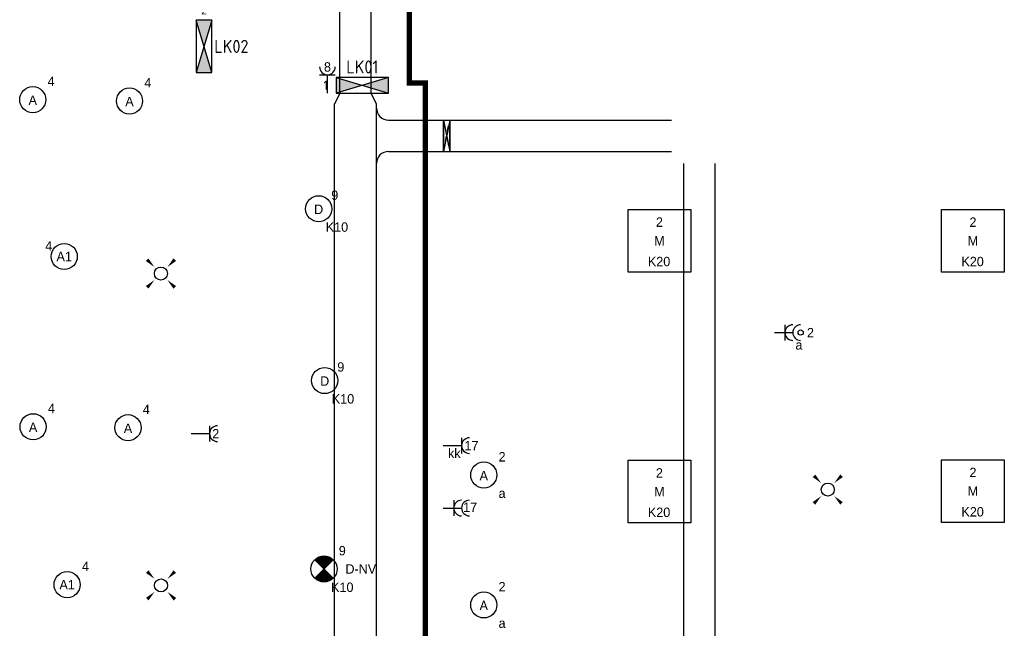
# Model space of a CAD drawing. Header units: millimetres. Extents: x -4918 to 66616, y -2793 to 36146.
# Tile 9 of 25: x 8116 to 17537, y 14440 to 20265. Entities that reach past the tile are written whole.
import ezdxf
from ezdxf.enums import TextEntityAlignment as Align

# ---------------------------------------------------------------- set-up
doc = ezdxf.new("R2010")
doc.units = ezdxf.units.MM
doc.header["$LTSCALE"] = 100
doc.linetypes.add('DIVIDE', pattern=[1.25, 0.5, -0.25, 0, -0.25, 0, -0.25])
doc.linetypes.add('STREEPJES', pattern=[0.1, 0.05, -0.05])
for name, color, linetype in [('EL6131--', 3, 'Continuous'), ('EL6211--', 3, 'Continuous'), ('EL6222--', 3, 'Continuous'), ('EL6311--', 3, 'Continuous'), ('EL6350--', 3, 'Continuous'), ('EM6131--', 1, 'Continuous')]:
    doc.layers.add(name, color=color, linetype=linetype)
doc.styles.add('BURO-018', font='BUROFONT.shx', dxfattribs={"height": 90})
doc.styles.add('STABICAD-018', font='ISOCP.SHX', dxfattribs={"height": 1.8})
doc.styles.add('STABICAD-025', font='ISOCP.SHX', dxfattribs={"height": 2.5})

# ---------------------------------------------------------------- blocks, each defined once
blk = doc.blocks.new('*U70')
at = {"color": 0, "ltscale": 10}
for p, q in [((100, 150, -2730), (0, 200, -2730)), ((0, -200, -2730), (100, -150, -2730))]:
    blk.add_line(p, q, dxfattribs=at)
at = {"layer": 'EM6131--', "color": 1, "style": 'BURO-018'}
blk.add_attdef('POSNR', text='', height=90, dxfattribs=at).set_placement((0, 0), align=Align.MIDDLE)
blk = doc.blocks.new('*U71')
at = {"color": 0, "ltscale": 10}
blk.add_line((0, -264.5, -2730), (0, 264.5, -2730), dxfattribs=at)
for centre, start, end in [((114.5, 264.5, -2730), 180, 270), ((114.5, -264.5, -2730), 90, 180)]:
    blk.add_arc(centre, 114.5, start, end, dxfattribs=at)
at = {"layer": 'EM6131--', "color": 1, "style": 'BURO-018'}
blk.add_attdef('POSNR', text='', height=90, dxfattribs=at).set_placement((0, 0), align=Align.MIDDLE)
blk = doc.blocks.new('*U72')
at = {"color": 0, "ltscale": 10}
for p, q in [((-160, 150, -2730), (-30, 150, -2730)), ((-30, 150, -2730), (30, -150, -2730)), ((30, 150, -2730), (-30, -150, -2730)), ((-30, 150, -2730), (-30, -150, -2730)), ((30, -150, -2730), (30, 150, -2730)), ((30, 150, -2730), (30, -150, -2730)), ((-160, -150, -2730), (-30, -150, -2730))]:
    blk.add_line(p, q, dxfattribs=at)
at = {"layer": 'EM6131--', "color": 1, "style": 'BURO-018'}
blk.add_attdef('POSNR', text='', height=90, dxfattribs=at).set_placement((0, 0), align=Align.MIDDLE)
blk = doc.blocks.new('*U73')
at = {"color": 0, "ltscale": 10}
for p, q in [((0, 150, -2730), (396.5, 150, -2730)), ((0, -150, -2730), (396.5, -150, -2730))]:
    blk.add_line(p, q, dxfattribs=at)
at = {"layer": 'EM6131--', "color": 1, "style": 'BURO-018'}
blk.add_attdef('POSNR', text='', height=90, dxfattribs=at).set_placement((0, 0), align=Align.MIDDLE)
blk = doc.blocks.new('*U74')
at = {"color": 0, "linetype": 'STREEPJES', "ltscale": 10}
for p, q in [((-30, 150, -3500), (30, -150, -3500)), ((30, 150, -3500), (-30, -150, -3500)), ((-30, 150, -3500), (-30, -150, -3500)), ((30, -150, -3500), (30, 150, -3500))]:
    blk.add_line(p, q, dxfattribs=at)
at = {"color": 0, "ltscale": 10}
for p, q in [((-30, 150, -3500), (160, 150, -3500)), ((-30, -150, -3500), (-30, 150, -3500)), ((-30, -150, -3500), (160, -150, -3500))]:
    blk.add_line(p, q, dxfattribs=at)
at = {"layer": 'EM6131--', "color": 1, "style": 'BURO-018'}
blk.add_attdef('POSNR', text='', height=90, dxfattribs=at).set_placement((0, 0), align=Align.MIDDLE)
blk = doc.blocks.new('*U75')
at = {"color": 0, "linetype": 'STREEPJES', "ltscale": 10}
for p, q in [((-30, 150, -2890), (30, -150, -2890)), ((-30, -150, -2890), (30, 150, -2890))]:
    blk.add_line(p, q, dxfattribs=at)
at = {"color": 0, "ltscale": 10}
blk.add_line((-30, -150, -2890), (-30, 150, -2890), dxfattribs=at)
at = {"layer": 'EM6131--', "color": 1, "style": 'BURO-018'}
blk.add_attdef('POSNR', text='', height=90, dxfattribs=at).set_placement((0, 0), align=Align.MIDDLE)
blk = doc.blocks.new('*U77')
at = {"color": 0, "ltscale": 10}
for p, q in [((0, 150, -3500), (1990.7, 150, -3500)), ((0, -150, -3500), (1990.7, -150, -3500))]:
    blk.add_line(p, q, dxfattribs=at)
at = {"layer": 'EM6131--', "color": 1, "style": 'BURO-018'}
blk.add_attdef('POSNR', text='', height=90, dxfattribs=at).set_placement((0, 0), align=Align.MIDDLE)
blk = doc.blocks.new('*U121')
at = {"color": 0, "ltscale": 10}
for p, q in [((0, 150, -3500), (4671, 150, -3500)), ((0, -150, -3500), (4671, -150, -3500))]:
    blk.add_line(p, q, dxfattribs=at)
at = {"layer": 'EM6131--', "color": 1, "style": 'BURO-018'}
blk.add_attdef('POSNR', text='', height=90, dxfattribs=at).set_placement((0, 0), align=Align.MIDDLE)
blk = doc.blocks.new('*U122')
at = {"color": 0, "ltscale": 10}
for p, q in [((0, 150, -2730), (10876, 150, -2730)), ((0, -150, -2730), (10876, -150, -2730))]:
    blk.add_line(p, q, dxfattribs=at)
at = {"layer": 'EM6131--', "color": 1, "style": 'BURO-018'}
blk.add_attdef('POSNR', text='', height=90, dxfattribs=at).set_placement((0, 0), align=Align.MIDDLE)
blk = doc.blocks.new('*U123')
at = {"color": 0, "ltscale": 10}
for p, q in [((0, 200, -2730), (14809.4, 200, -2730)), ((0, -200, -2730), (14809.4, -200, -2730))]:
    blk.add_line(p, q, dxfattribs=at)
at = {"layer": 'EM6131--', "color": 1, "style": 'BURO-018'}
blk.add_attdef('POSNR', text='', height=90, dxfattribs=at).set_placement((0, 0), align=Align.MIDDLE)
blk = doc.blocks.new('111304')
at = {"color": 0, "linetype": 'Continuous'}
for p, q in [((-1.5, 4.5), (1.5, 4.5)), ((0, 1), (0, 4.5))]:
    blk.add_line(p, q, dxfattribs=at)
blk.add_arc((0, 6), 1.5, 180, 0, dxfattribs=at)
at = {"color": 0, "linetype": 'Continuous', "style": 'BURO-018'}
for tag, p in [('PANEL', (0, 11.5)), ('CIRCUIT', (0, 8.5)), ('SUBCIRCUIT', (4.5, 8.5))]:
    blk.add_attdef(tag, text='', height=1.8, dxfattribs=at).set_placement(p, align=Align.MIDDLE)
at = {"color": 0, "linetype": 'Continuous', "style": 'BURO-018', "flags": 1}
for tag, p in [('POWERCODE', (13, 8.5)), ('ARTICLECODE', (0, 0))]:
    blk.add_attdef(tag, text='', height=1.8, dxfattribs=at).set_placement(p, align=Align.MIDDLE)
blk = doc.blocks.new('*U148')
at = {"color": 0}
for p, q in [((-6, -6), (-6, 6)), ((-6, 6), (6, 6)), ((6, 6), (6, -6)), ((6, -6), (-6, -6))]:
    blk.add_line(p, q, dxfattribs=at)
at = {"color": 0, "linetype": 'Continuous', "style": 'BURO-018'}
for tag, p in [('PANEL', (0, 8)), ('CIRCUIT', (0, 5)), ('SUBCIRCUIT', (4.5, 5)), ('LIGHTFIXTURECODE', (0, 0)), ('SWITCHCODE', (4.5, -3))]:
    blk.add_attdef(tag, text='', height=1.8, dxfattribs=at).set_placement(p, align=Align.MIDDLE)
blk = doc.blocks.new('*U151')
at = {"color": 0}
for p, q in [((-6, -6), (-6, 6)), ((-6, 6), (6, 6)), ((6, 6), (6, -6)), ((6, -6), (-6, -6))]:
    blk.add_line(p, q, dxfattribs=at)
at = {"color": 0, "linetype": 'Continuous', "style": 'BURO-018'}
for tag, p in [('PANEL', (0, 8)), ('CIRCUIT', (0, 5)), ('SUBCIRCUIT', (4.5, 5)), ('LIGHTFIXTURECODE', (0, 0)), ('SWITCHCODE', (4.5, -3))]:
    blk.add_attdef(tag, text='', height=1.8, dxfattribs=at).set_placement(p, align=Align.MIDDLE)
blk = doc.blocks.new('*U152')
at = {"color": 0}
for p, q in [((-6, -6), (-6, 6)), ((-6, 6), (6, 6)), ((6, 6), (6, -6)), ((6, -6), (-6, -6))]:
    blk.add_line(p, q, dxfattribs=at)
at = {"color": 0, "linetype": 'Continuous', "style": 'BURO-018'}
for tag, p in [('PANEL', (0, 8)), ('CIRCUIT', (0, 5)), ('SUBCIRCUIT', (4.5, 5)), ('LIGHTFIXTURECODE', (0, 0)), ('SWITCHCODE', (4.5, -3))]:
    blk.add_attdef(tag, text='', height=1.8, dxfattribs=at).set_placement(p, align=Align.MIDDLE)
blk = doc.blocks.new('*U153')
at = {"color": 0}
for p, q in [((-6, -6), (-6, 6)), ((-6, 6), (6, 6)), ((6, 6), (6, -6)), ((6, -6), (-6, -6))]:
    blk.add_line(p, q, dxfattribs=at)
at = {"color": 0, "linetype": 'Continuous', "style": 'BURO-018'}
for tag, p in [('PANEL', (0, 8)), ('CIRCUIT', (0, 5)), ('SUBCIRCUIT', (4.5, 5)), ('LIGHTFIXTURECODE', (0, 0)), ('SWITCHCODE', (4.5, -3))]:
    blk.add_attdef(tag, text='', height=1.8, dxfattribs=at).set_placement(p, align=Align.MIDDLE)
blk = doc.blocks.new('E00018')
at = {"color": 0, "linetype": 'Continuous'}
for p, q in [((-1.77, -1.77), (1.77, 1.77)), ((1.77, -1.77), (-1.77, 1.77))]:
    blk.add_line(p, q, dxfattribs=at)
at = {"color": 0, "linetype": 'Continuous', "const_width": 2.5}
for points in [[(-0.88, 0.88, -0.198912), (0, 1.25, -0.198912), (0.88, 0.88, -1)], [(-0.88, -0.88, 0.198912), (0, -1.25, 0.198912), (0.88, -0.88, 1)]]:
    blk.add_lwpolyline(points, format="xyb", dxfattribs=at)
blk = doc.blocks.new('*U173')
at = {"color": 0, "linetype": 'Continuous'}
blk.add_circle((0, 0), 2.5, dxfattribs=at)
at = {"color": 0, "zscale": 50}
blk.add_blockref('E00018', (0, 0), dxfattribs=at)
at = {"color": 0, "linetype": 'Continuous', "style": 'BURO-018'}
for tag, p in [('PANEL', (0, 8)), ('CIRCUIT', (0, 5)), ('SUBCIRCUIT', (4.5, 5)), ('LIGHTFIXTURECODE', (0, 0)), ('SWITCHCODE', (4.5, -1))]:
    blk.add_attdef(tag, text='', height=1.8, dxfattribs=at).set_placement(p, align=Align.MIDDLE)
blk = doc.blocks.new('E00411')
at = {"color": 0, "linetype": 'Continuous'}
blk.add_circle((0, 0), 1.25, dxfattribs=at)
for points in [[(-2.89, 2.4), (-2.4, 2.89), (-1.24, 1.24)], [(2.4, 2.89), (2.89, 2.4), (1.24, 1.24)], [(-2.4, -2.89), (-2.89, -2.4), (-1.24, -1.24)], [(2.89, -2.4), (2.4, -2.89), (1.24, -1.24)]]:
    blk.add_solid(points, dxfattribs=at)
at = {"color": 0, "linetype": 'Continuous', "style": 'BURO-018'}
blk.add_attdef('SWITCHCODE', text='', height=1.8, dxfattribs=at).set_placement((0, 4.64), align=Align.MIDDLE)
at = {"color": 0, "linetype": 'Continuous', "style": 'BURO-018', "flags": 1}
blk.add_attdef('ARTICLECODE', text='', height=1.8, dxfattribs=at).set_placement((0, 0), align=Align.MIDDLE)
blk = doc.blocks.new('111304A')
at = {"color": 0, "linetype": 'Continuous'}
for p, q in [((0, 1), (0, 4.5)), ((-1.5, 3), (1.5, 3))]:
    blk.add_line(p, q, dxfattribs=at)
for centre in [(0, 6), (0, 4.5)]:
    blk.add_arc(centre, 1.5, 180, 0, dxfattribs=at)
at = {"color": 0, "linetype": 'Continuous', "style": 'BURO-018'}
for tag, p in [('PANEL', (0, 11.5)), ('CIRCUIT', (0, 8.5)), ('SUBCIRCUIT', (4.5, 8.5))]:
    blk.add_attdef(tag, text='', height=1.8, dxfattribs=at).set_placement(p, align=Align.MIDDLE)
at = {"color": 0, "linetype": 'Continuous', "style": 'BURO-018', "flags": 1}
for tag, p in [('POWERCODE', (13, 8.5)), ('ARTICLECODE', (0, 0))]:
    blk.add_attdef(tag, text='', height=1.8, dxfattribs=at).set_placement(p, align=Align.MIDDLE)
blk = doc.blocks.new('E00407')
at = {"color": 0}
blk.add_line((0, 1), (0, 4.5), dxfattribs=at)
at = {"color": 0, "linetype": 'Continuous'}
blk.add_line((-1.5, 3), (1.5, 3), dxfattribs=at)
blk.add_circle((0, 6), 0.5, dxfattribs=at)
at = {"color": 0}
for centre in [(0, 6), (0, 4.5)]:
    blk.add_arc(centre, 1.5, 180, 0, dxfattribs=at)
at = {"color": 0, "linetype": 'Continuous', "style": 'BURO-018'}
for tag, p in [('PANEL', (0, 11)), ('CIRCUIT', (0, 8)), ('SUBCIRCUIT', (4.5, 8)), ('SWITCHCODE', (3.5, 5))]:
    blk.add_attdef(tag, text='', height=1.8, dxfattribs=at).set_placement(p, align=Align.MIDDLE)
at = {"color": 0, "linetype": 'Continuous', "style": 'BURO-018', "flags": 1}
blk.add_attdef('ARTICLECODE', text='', height=1.8, dxfattribs=at).set_placement((0, 0), align=Align.MIDDLE)
blk = doc.blocks.new('1115B3')
at = {"color": 0, "linetype": 'Continuous'}
blk.add_circle((0, 3.5), 2.5, dxfattribs=at)
at = {"color": 0, "linetype": 'Continuous', "style": 'BURO-018'}
for tag, p in [('PANEL', (0, 11.5)), ('CIRCUIT', (0, 8.5)), ('SUBCIRCUIT', (4.5, 8.5)), ('LIGHTFIXTURECODE', (0, 3.5)), ('SWITCHCODE', (4.5, 2.5))]:
    blk.add_attdef(tag, text='', height=1.8, dxfattribs=at).set_placement(p, align=Align.MIDDLE)
blk = doc.blocks.new('1116A4B')
at = {"color": 0, "linetype": 'Continuous'}
for p, q in [((-5, 4), (-5, 1)), ((5, 4), (-5, 4)), ((-5, 4), (5, 1)), ((5, 4), (-5, 1)), ((5, 1), (5, 4)), ((-5, 1), (5, 1))]:
    blk.add_line(p, q, dxfattribs=at)
for points in [[(-5, 4), (0, 2.5), (-5, 1)], [(5, 4), (0, 2.5), (5, 1)]]:
    blk.add_solid(points, dxfattribs=at)
at = {"color": 0, "linetype": 'Continuous', "style": 'STABICAD-018'}
for tag, p in [('PANEL', (0, 15)), ('CIRCUIT', (0, 9)), ('SUBCIRCUIT', (4.5, 9)), ('PANELNAME', (0, 6)), ('ARTICLECODE', (0, 0))]:
    blk.add_attdef(tag, text='', height=1.8, dxfattribs=at).set_placement(p, align=Align.MIDDLE)
blk.add_attdef('CASCADINGPANEL', (0, 0), '', height=1.8, dxfattribs=at)

msp = doc.modelspace()

# ---------------------------------------------------------------- linework, layer by layer
at = {"layer": 'EL6311--', "color": 160, "linetype": 'DIVIDE', "lineweight": 100, "ltscale": 25}
msp.add_lwpolyline([(11843.3, 34760.5, 50, 50, 0), (10840.4, 35763.3, 50, 50, 0), (11843.3, 34760.5, 50, 50, 0), (11843.3, 19660.1, 50, 50, 0), (11998.3, 19660.1, 50, 50, 0), (11998.3, 11985, 50, 50, 0), (16468.3, 11985, 50, 50, 0), (16468.3, 10547.3, 50, 50, 0), (12879.8, 10547.3, 50, 50, 0), (12879.8, 7563.4, 50, 50, 0), (11686.7, 7563.4, 50, 50, 0), (11686.7, -1230.2, 50, 50, 0), (10508.6, -2408.3, 50, 50, 0)], format="xyseb", dxfattribs=at)

# ---------------------------------------------------------------- block references
at = {"layer": 'EL6131--', "color": 7}
for name, p, rotation in [('*U122', (11329.7, 19558.4, 2730), 90), ('*U70', (11329.7, 19458.4, 2730), 90), ('*U123', (11329.7, 4649, 2730), 90), ('*U121', (14616.9, 18889.3, 3500), 270)]:
    msp.add_blockref(name, p, dxfattribs=dict(at, rotation=rotation))
for name, p in [('*U71', (11529.7, 19154.3, 2730)), ('*U73', (11644.7, 19154.3, 2730)), ('*U72', (12201.2, 19154.3, 2730)), ('*U74', (12201.2, 19154.3, 3500)), ('*U75', (12201.2, 19154.3, 2890)), ('*U77', (12361.2, 19154.3, 3500))]:
    msp.add_blockref(name, p, dxfattribs=at)
at = {"layer": 'EL6211--', "linetype": 'Continuous'}
ref = msp.add_blockref('1116A4B', (9755, 20010.2), dxfattribs=dict(at, xscale=50, yscale=50, zscale=50, rotation=270))
ref.add_attrib('CIRCUIT', '2', dxfattribs={"layer": '0', "color": 1, "linetype": 'Continuous', "height": 90, "style": 'STABICAD-018'}).set_placement((9880, 20360.2), align=Align.MIDDLE)
ref.add_attrib('PANELNAME', 'LK02', dxfattribs={"layer": '0', "color": 2, "linetype": 'Continuous', "height": 125, "style": 'STABICAD-025'}).set_placement((10141.5, 20009.6), align=Align.MIDDLE)
ref = msp.add_blockref('1116A4B', (11394.2, 19513.2), dxfattribs=dict(at, xscale=50, yscale=50, zscale=50))
ref.add_attrib('CIRCUIT', '1', dxfattribs={"layer": '0', "color": 1, "linetype": 'Continuous', "height": 90, "style": 'STABICAD-018'}).set_placement((11044.2, 19638.2), align=Align.MIDDLE)
ref.add_attrib('PANELNAME', 'LK01', dxfattribs={"layer": '0', "color": 2, "linetype": 'Continuous', "height": 125, "style": 'STABICAD-025'}).set_placement((11394.2, 19813.2), align=Align.MIDDLE)
at = {"layer": 'EL6222--', "color": 4, "linetype": 'Continuous'}
ref = msp.add_blockref('111304', (11060.8, 19513.1), dxfattribs=dict(at, xscale=49.99999999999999, yscale=49.99999999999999, zscale=49.99999999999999, rotation=0.0001667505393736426))
ref.add_attrib('CIRCUIT', '8', dxfattribs={"layer": '0', "color": 1, "linetype": 'Continuous', "height": 90, "style": 'BURO-018'}).set_placement((11060.8, 19813.1), align=Align.MIDDLE)
ref = msp.add_blockref('111304', (9708.3, 16303.2), dxfattribs=dict(at, xscale=50, yscale=50, zscale=50, rotation=270))
ref.add_attrib('CIRCUIT', '2', dxfattribs={"layer": '0', "color": 1, "linetype": 'Continuous', "height": 90, "style": 'BURO-018'}).set_placement((9991.7, 16303.2), align=Align.MIDDLE)
at = {"layer": 'EL6222--', "linetype": 'Continuous'}
ref = msp.add_blockref('111304', (12119, 16188.9), dxfattribs=dict(at, xscale=50, yscale=50, zscale=50, rotation=270))
ref.add_attrib('CIRCUIT', '17', dxfattribs={"layer": '0', "color": 1, "linetype": 'Continuous', "height": 90, "style": 'BURO-018'}).set_placement((12439, 16188.9), align=Align.MIDDLE)
ref = msp.add_blockref('111304A', (12119, 15591.4), dxfattribs=dict(at, xscale=50, yscale=50, zscale=50, rotation=270))
ref.add_attrib('CIRCUIT', '17', dxfattribs={"layer": '0', "color": 1, "linetype": 'Continuous', "height": 90, "style": 'BURO-018'}).set_placement((12426.2, 15599.3), align=Align.MIDDLE)
at = {"layer": 'EL6311--', "color": 4, "linetype": 'Continuous'}
ref = msp.add_blockref('1115B3', (8241.2, 19324.7), dxfattribs=dict(at, xscale=50, yscale=50, zscale=50))
ref.add_attrib('CIRCUIT', '4', dxfattribs={"layer": '0', "color": 1, "linetype": 'Continuous', "height": 90, "style": 'BURO-018'}).set_placement((8416.2, 19674.7), align=Align.MIDDLE)
ref.add_attrib('LIGHTFIXTURECODE', 'A', dxfattribs={"layer": '0', "color": 1, "linetype": 'Continuous', "height": 90, "style": 'BURO-018'}).set_placement((8241.2, 19494.7), align=Align.MIDDLE)
ref = msp.add_blockref('1115B3', (9166.9, 19311.9), dxfattribs=dict(at, xscale=50, yscale=50, zscale=50))
ref.add_attrib('CIRCUIT', '4', dxfattribs={"layer": '0', "color": 1, "linetype": 'Continuous', "height": 90, "style": 'BURO-018'}).set_placement((9341.9, 19661.9), align=Align.MIDDLE)
ref.add_attrib('LIGHTFIXTURECODE', 'A', dxfattribs={"layer": '0', "color": 1, "linetype": 'Continuous', "height": 90, "style": 'BURO-018'}).set_placement((9166.9, 19481.9), align=Align.MIDDLE)
ref = msp.add_blockref('1115B3', (10976.8, 18280.5), dxfattribs=dict(at, xscale=50, yscale=50, zscale=50))
ref.add_attrib('CIRCUIT', '9', dxfattribs={"layer": '0', "color": 1, "linetype": 'Continuous', "height": 90, "style": 'BURO-018'}).set_placement((11130.8, 18585.5), align=Align.MIDDLE)
ref.add_attrib('LIGHTFIXTURECODE', 'D', dxfattribs={"layer": '0', "color": 1, "linetype": 'Continuous', "height": 90, "style": 'BURO-018'}).set_placement((10976.8, 18450.5), align=Align.MIDDLE)
ref.add_attrib('SWITCHCODE', 'K10', dxfattribs={"layer": '0', "color": 1, "linetype": 'Continuous', "height": 90, "style": 'BURO-018'}).set_placement((11151.8, 18280.5), align=Align.MIDDLE)
at = {"layer": 'EL6311--', "linetype": 'Continuous'}
ref = msp.add_blockref('*U152', (14236.7, 18148.8), dxfattribs=dict(at, xscale=50, yscale=50, zscale=50))
ref.add_attrib('CIRCUIT', '2', dxfattribs={"layer": '0', "color": 1, "linetype": 'Continuous', "height": 90, "style": 'BURO-018'}).set_placement((14236.7, 18328.3), align=Align.MIDDLE)
ref.add_attrib('LIGHTFIXTURECODE', 'M', dxfattribs={"layer": '0', "color": 1, "linetype": 'Continuous', "height": 90, "style": 'BURO-018'}).set_placement((14236.7, 18148.8), align=Align.MIDDLE)
ref.add_attrib('SWITCHCODE', 'K20', dxfattribs={"layer": '0', "color": 1, "linetype": 'Continuous', "height": 90, "style": 'BURO-018'}).set_placement((14233.4, 17950.7), align=Align.MIDDLE)
ref = msp.add_blockref('*U153', (17236.7, 18148.8), dxfattribs=dict(at, xscale=50, yscale=50, zscale=50))
ref.add_attrib('CIRCUIT', '2', dxfattribs={"layer": '0', "color": 1, "linetype": 'Continuous', "height": 90, "style": 'BURO-018'}).set_placement((17236.7, 18328.3), align=Align.MIDDLE)
ref.add_attrib('LIGHTFIXTURECODE', 'M', dxfattribs={"layer": '0', "color": 1, "linetype": 'Continuous', "height": 90, "style": 'BURO-018'}).set_placement((17236.7, 18148.8), align=Align.MIDDLE)
ref.add_attrib('SWITCHCODE', 'K20', dxfattribs={"layer": '0', "color": 1, "linetype": 'Continuous', "height": 90, "style": 'BURO-018'}).set_placement((17233.4, 17950.7), align=Align.MIDDLE)
at = {"layer": 'EL6311--', "color": 4, "linetype": 'Continuous'}
ref = msp.add_blockref('1115B3', (8542.1, 17823.8), dxfattribs=dict(at, xscale=50, yscale=50, zscale=50))
ref.add_attrib('CIRCUIT', '4', dxfattribs={"layer": '0', "color": 1, "linetype": 'Continuous', "height": 90, "style": 'BURO-018'}).set_placement((8394.1, 18099.9), align=Align.MIDDLE)
ref.add_attrib('LIGHTFIXTURECODE', 'A1', dxfattribs={"layer": '0', "color": 1, "linetype": 'Continuous', "height": 90, "style": 'BURO-018'}).set_placement((8542.1, 17998.8), align=Align.MIDDLE)
at = {"layer": 'EL6311--', "color": 4, "linetype": 'Continuous', "xscale": 50, "yscale": 50, "zscale": 50}
for p in [(9467.5, 17835.8), (9468.4, 14851.2)]:
    msp.add_blockref('E00411', p, dxfattribs=at)
at = {"layer": 'EL6311--', "linetype": 'Continuous'}
ref = msp.add_blockref('E00407', (15287.8, 17270.6), dxfattribs=dict(at, xscale=50, yscale=50, zscale=50, rotation=270))
ref.add_attrib('CIRCUIT', '2', dxfattribs={"layer": '0', "color": 1, "linetype": 'Continuous', "height": 90, "style": 'BURO-018'}).set_placement((15682.1, 17270.6), align=Align.MIDDLE)
ref.add_attrib('SWITCHCODE', 'a', dxfattribs={"layer": '0', "color": 1, "linetype": 'Continuous', "height": 90, "style": 'BURO-018'}).set_placement((15571.8, 17151.5), align=Align.MIDDLE)
at = {"layer": 'EL6311--', "color": 4, "linetype": 'Continuous'}
ref = msp.add_blockref('1115B3', (11034.4, 16636.5), dxfattribs=dict(at, xscale=50, yscale=50, zscale=50))
ref.add_attrib('CIRCUIT', '9', dxfattribs={"layer": '0', "color": 1, "linetype": 'Continuous', "height": 90, "style": 'BURO-018'}).set_placement((11188.4, 16941.5), align=Align.MIDDLE)
ref.add_attrib('LIGHTFIXTURECODE', 'D', dxfattribs={"layer": '0', "color": 1, "linetype": 'Continuous', "height": 90, "style": 'BURO-018'}).set_placement((11034.4, 16806.5), align=Align.MIDDLE)
ref.add_attrib('SWITCHCODE', 'K10', dxfattribs={"layer": '0', "color": 1, "linetype": 'Continuous', "height": 90, "style": 'BURO-018'}).set_placement((11209.4, 16636.5), align=Align.MIDDLE)
ref = msp.add_blockref('1115B3', (8244.5, 16194.1), dxfattribs=dict(at, xscale=50, yscale=50, zscale=50))
ref.add_attrib('CIRCUIT', '4', dxfattribs={"layer": '0', "color": 1, "linetype": 'Continuous', "height": 90, "style": 'BURO-018'}).set_placement((8419.5, 16544.1), align=Align.MIDDLE)
ref.add_attrib('LIGHTFIXTURECODE', 'A', dxfattribs={"layer": '0', "color": 1, "linetype": 'Continuous', "height": 90, "style": 'BURO-018'}).set_placement((8244.5, 16364.1), align=Align.MIDDLE)
ref = msp.add_blockref('1115B3', (9152.5, 16185.1), dxfattribs=dict(at, xscale=50, yscale=50, zscale=50))
ref.add_attrib('CIRCUIT', '4', dxfattribs={"layer": '0', "color": 1, "linetype": 'Continuous', "height": 90, "style": 'BURO-018'}).set_placement((9327.5, 16535.1), align=Align.MIDDLE)
ref.add_attrib('LIGHTFIXTURECODE', 'A', dxfattribs={"layer": '0', "color": 1, "linetype": 'Continuous', "height": 90, "style": 'BURO-018'}).set_placement((9152.5, 16355.1), align=Align.MIDDLE)
ref = msp.add_blockref('1115B3', (12556.4, 15732.3), dxfattribs=dict(at, xscale=50, yscale=50, zscale=50))
ref.add_attrib('CIRCUIT', '2', dxfattribs={"layer": '0', "color": 1, "linetype": 'Continuous', "height": 90, "style": 'BURO-018'}).set_placement((12731.4, 16082.3), align=Align.MIDDLE)
ref.add_attrib('LIGHTFIXTURECODE', 'A', dxfattribs={"layer": '0', "color": 1, "linetype": 'Continuous', "height": 90, "style": 'BURO-018'}).set_placement((12556.4, 15902.3), align=Align.MIDDLE)
ref.add_attrib('SWITCHCODE', 'a', dxfattribs={"layer": '0', "color": 1, "linetype": 'Continuous', "height": 90, "style": 'BURO-018'}).set_placement((12731.4, 15732.3), align=Align.MIDDLE)
at = {"layer": 'EL6311--', "linetype": 'Continuous'}
ref = msp.add_blockref('*U151', (14236.7, 15748.8), dxfattribs=dict(at, xscale=50, yscale=50, zscale=50))
ref.add_attrib('CIRCUIT', '2', dxfattribs={"layer": '0', "color": 1, "linetype": 'Continuous', "height": 90, "style": 'BURO-018'}).set_placement((14236.7, 15928.3), align=Align.MIDDLE)
ref.add_attrib('LIGHTFIXTURECODE', 'M', dxfattribs={"layer": '0', "color": 1, "linetype": 'Continuous', "height": 90, "style": 'BURO-018'}).set_placement((14236.7, 15748.8), align=Align.MIDDLE)
ref.add_attrib('SWITCHCODE', 'K20', dxfattribs={"layer": '0', "color": 1, "linetype": 'Continuous', "height": 90, "style": 'BURO-018'}).set_placement((14233.4, 15550.7), align=Align.MIDDLE)
ref = msp.add_blockref('*U148', (17236.7, 15753.5), dxfattribs=dict(at, xscale=50, yscale=50, zscale=50))
ref.add_attrib('CIRCUIT', '2', dxfattribs={"layer": '0', "color": 1, "linetype": 'Continuous', "height": 90, "style": 'BURO-018'}).set_placement((17236.7, 15933), align=Align.MIDDLE)
ref.add_attrib('LIGHTFIXTURECODE', 'M', dxfattribs={"layer": '0', "color": 1, "linetype": 'Continuous', "height": 90, "style": 'BURO-018'}).set_placement((17236.7, 15753.5), align=Align.MIDDLE)
ref.add_attrib('SWITCHCODE', 'K20', dxfattribs={"layer": '0', "color": 1, "linetype": 'Continuous', "height": 90, "style": 'BURO-018'}).set_placement((17233.4, 15555.4), align=Align.MIDDLE)
at = {"layer": 'EL6311--', "color": 3, "linetype": 'Continuous', "xscale": 50, "yscale": 50, "zscale": 50}
msp.add_blockref('E00411', (15847.3, 15768.1), dxfattribs=at)
at = {"layer": 'EL6311--', "color": 4, "linetype": 'Continuous'}
ref = msp.add_blockref('1115B3', (8570.1, 14682.9), dxfattribs=dict(at, xscale=50, yscale=50, zscale=50))
ref.add_attrib('CIRCUIT', '4', dxfattribs={"layer": '0', "color": 1, "linetype": 'Continuous', "height": 90, "style": 'BURO-018'}).set_placement((8745.1, 15032.9), align=Align.MIDDLE)
ref.add_attrib('LIGHTFIXTURECODE', 'A1', dxfattribs={"layer": '0', "color": 1, "linetype": 'Continuous', "height": 90, "style": 'BURO-018'}).set_placement((8570.1, 14857.9), align=Align.MIDDLE)
ref = msp.add_blockref('1115B3', (12556.4, 14489.1), dxfattribs=dict(at, xscale=50, yscale=50, zscale=50))
ref.add_attrib('CIRCUIT', '2', dxfattribs={"layer": '0', "color": 1, "linetype": 'Continuous', "height": 90, "style": 'BURO-018'}).set_placement((12731.4, 14839.1), align=Align.MIDDLE)
ref.add_attrib('LIGHTFIXTURECODE', 'A', dxfattribs={"layer": '0', "color": 1, "linetype": 'Continuous', "height": 90, "style": 'BURO-018'}).set_placement((12556.4, 14659.1), align=Align.MIDDLE)
ref.add_attrib('SWITCHCODE', 'a', dxfattribs={"layer": '0', "color": 1, "linetype": 'Continuous', "height": 90, "style": 'BURO-018'}).set_placement((12731.4, 14489.1), align=Align.MIDDLE)
at = {"layer": 'EL6350--', "color": 4, "linetype": 'Continuous'}
ref = msp.add_blockref('*U173', (11027.7, 15008.5), dxfattribs=dict(at, xscale=50, yscale=50, zscale=50))
ref.add_attrib('CIRCUIT', '9', dxfattribs={"layer": '0', "color": 1, "linetype": 'Continuous', "height": 90, "style": 'BURO-018'}).set_placement((11202.7, 15183.5), align=Align.MIDDLE)
ref.add_attrib('LIGHTFIXTURECODE', 'D-NV', dxfattribs={"layer": '0', "color": 1, "linetype": 'Continuous', "height": 90, "style": 'BURO-018'}).set_placement((11380, 15008.5), align=Align.MIDDLE)
ref.add_attrib('SWITCHCODE', 'K10', dxfattribs={"layer": '0', "color": 1, "linetype": 'Continuous', "height": 90, "style": 'BURO-018'}).set_placement((11202.7, 14833.5), align=Align.MIDDLE)

# ---------------------------------------------------------------- texts
at = {"layer": 'EL6222--', "color": 242, "style": 'BURO-018'}
msp.add_text('kk', height=90, dxfattribs=at).set_placement((12214.2, 16070.8))

doc.saveas('drawing.dxf')
